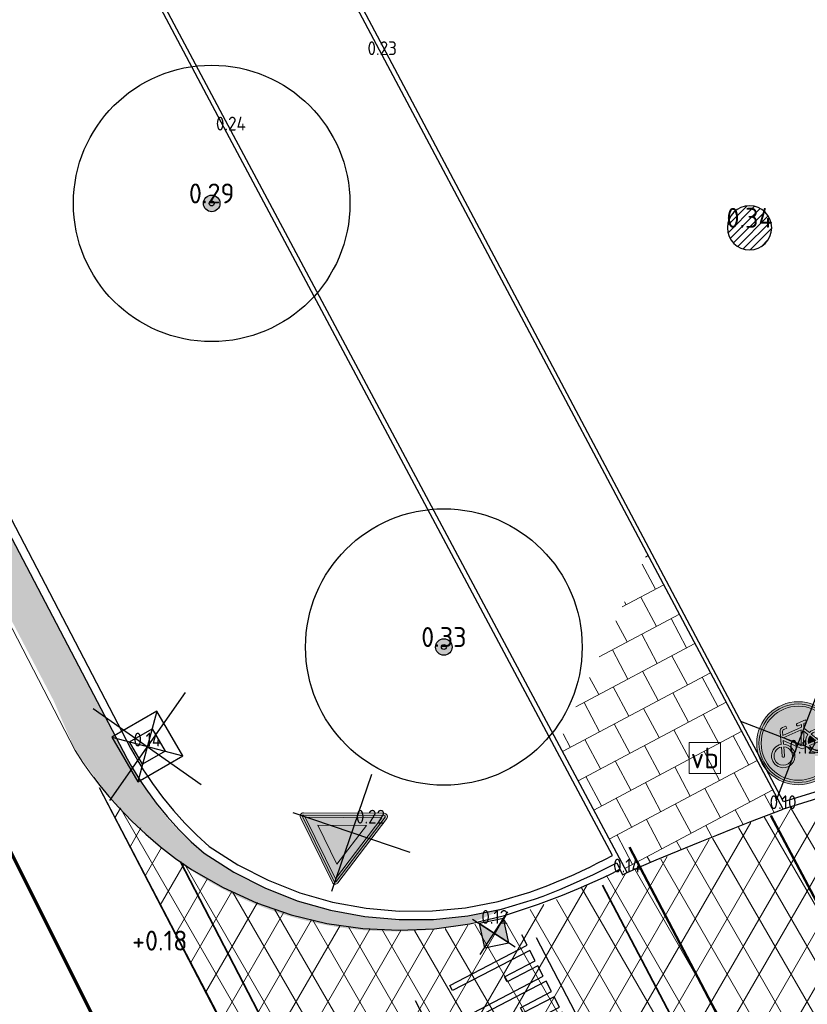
# Model space of a CAD drawing. Header units: metres. Extents: x 108651 to 109770, y 520801 to 521818.
# Tile 31 of 66: x 109106 to 109120, y 521190 to 521208. Entities that reach past the tile are written whole.
import ezdxf
from ezdxf.enums import TextEntityAlignment as Align

# ---------------------------------------------------------------- set-up
doc = ezdxf.new("R2010")
doc.units = ezdxf.units.M
for name, color, linetype, lineweight in [('B-GV-GR-BOOM-S', 253, 'Continuous', 25), ('B-WE-IE-MEUBILAIR_WEGMEUBILAIR-S', 253, 'Continuous', 25), ('B-WE-VH-VERHARDING_ASFALT-GV', 253, 'Continuous', 18), ('B-WE-VH-VERHARDING_BETONSTRAATSTEEN-A-200', 253, 'Continuous', 18), ('N-WE-KG-WERKGRENS_FASE 3A-G', 10, 'XX-WERKGRENS_CIRCEL', 70), ('N-WE-VW-MARKERING_DWARS_DRIEHOEK-G', 7, 'VW-HAAIETAND50_L', 35), ('N-WE-VW-MARKERING_DWARS_OVERSTEEK_BLOKSTREEP50-G', 7, 'VW-BLOK50', 50), ('V-WE-GR-DOORWORTELBARE RUIMTE-S', 80, 'Continuous', 25), ('V-WE-IE-MEUBILAIR_WEGMEUBILAIR_PAAL_KUNSTSTOF-S-200', 7, 'Continuous', 25), ('V-WE-RI-HWA_KOLK_STRAATKOLK-S-200', 150, 'Continuous', 25), ('V-WE-VH-DREMPEL-S', 30, 'Continuous', 25), ('V-WE-VH-KANTOPSLUITING_OPSLUITBAND_100X200-G', 150, 'VH-OPSLUITBAND_100X200_A-V', 25), ('V-WE-VH-KANTOPSLUITING_OPSLUITBAND_150X250-G', 150, 'VH-OPSLUITBAND_150X250_A-V', 25), ('V-WE-VH-KANTOPSLUITING_TROTTOIRBAND_130 150_250-G', 210, 'VH-TROTTOIRBAND_130-150x250_A-V', 25), ('V-WE-VH-KANTVERHARDING-G', 4, 'Continuous', 25), ('V-WE-VH-VERHARDING_ASFALT-A-200', 212, 'Continuous', 18), ('V-WE-VH-VERHARDING_ASFALT-G', 210, 'Continuous', 25), ('V-WE-VH-VERHARDING_ASFALT_ZAAGSNEDE-G', 240, 'VH-ZAAGSNEDE_Z', 25), ('V-WE-VW-VERKEERSTEKEN_BORD_B-S-200', 7, 'Continuous', 25), ('V-WE-VW-VERKEERSTEKEN_BORD_G-S-200', 7, 'Continuous', 25), ('X-XX-AL-T18', 253, 'Continuous', 18)]:
    doc.layers.add(name, color=color, linetype=linetype, lineweight=lineweight)
for name, color, linetype in [('B-WE-IE-MEUBILAIR_WEGMEUBILAIR_PAAL-KUNSTSTOF-S-HGT', 253, 'Continuous'), ('B-WE-IE-MEUBILAIR_WEGMEUBILAIR_VERKEERSBORD-S-HGT', 253, 'Continuous'), ('B-WE-RI-HWA_STRAATKOLK-S-HGT', 253, 'Continuous'), ('B-WE-VH-VERHARDING_TEGEL-G-HGT', 253, 'Continuous')]:
    doc.layers.add(name, color=color, linetype=linetype)
doc.layers.add('N-WE-OG-HULPLIJN-G', color=50, linetype='Continuous', lineweight=35, plot=False)
doc.layers.add('V-WE-VH-VERHARDING_OPEN_TEGEL-A-200', color=1, linetype='Continuous', lineweight=18, true_color=0xff0000)
doc.styles.add('ISOCP', font='isocp.shx', dxfattribs={"width": 0.8})
doc.styles.add('NLCS-ISO', font='NLCS-ISO.ttf')
doc.styles.add('NLCS-ISO-M200-T18', font='NLCS-ISO.ttf', dxfattribs={"height": 0.36})
doc.styles.get("Standard").update_dxf_attribs({"font": 'isocpeur.ttf'})
doc.linetypes.add('VH-OPSLUITBAND_100X200_A-V', pattern='A,2,[24,NLCS.SHX,S=1,R=0,X=0,Y=0],2,-1,2,-1', length=8)
doc.linetypes.add('VH-OPSLUITBAND_150X250_A-V', pattern='A,4,[24,NLCS.SHX,S=1,R=0,X=0,Y=0],4,-1,2,-1', length=12)
doc.linetypes.add('VH-TROTTOIRBAND_130-150x250_A-V', pattern='A,2.5,[24,NLCS.SHX,S=1,R=0,X=0,Y=0],2.5,-2,2,-2,2,-2', length=15)
doc.linetypes.add('VH-ZAAGSNEDE_Z', pattern='A,2,["z",Standard,S=1,R=0,X=0,Y=-1.25],0.5', length=2.5)
doc.linetypes.add('VW-BLOK50', pattern='A,0,-0.5,[148,NLCS.SHX,S=1,R=0,X=-0.5,Y=0],-0.5', length=1)
doc.linetypes.add('VW-HAAIETAND50_L', pattern='A,0,-0.5,[150,NLCS.SHX,S=1,R=0,X=-0.625,Y=-0.25],-0.5', length=1)
doc.linetypes.add('XX-WERKGRENS_CIRCEL', pattern='A,10,-2.5,[69,NLCS.SHX,S=1,R=0,X=0,Y=0],-2.5', length=15)

# ---------------------------------------------------------------- blocks, each defined once
blk = doc.blocks.new('SIE-WEG_VERKEERSBORD-SO')
at = {"color": 0, "linetype": 'ByBlock', "lineweight": 18}
blk.add_lwpolyline([(-1.125, -1.125), (1.125, -1.125), (1.125, 1.125), (-1.125, 1.125)], close=True, dxfattribs=at)
at = {"color": 0, "linetype": 'ByBlock', "lineweight": 18, "style": 'NLCS-ISO'}
blk.add_text('vb', height=1.5, dxfattribs=at).set_placement((0, 0), align=Align.MIDDLE_CENTER)
blk = doc.blocks.new('SGR-BOOM_01')
h = blk.add_hatch(color=256)
edge = h.paths.add_edge_path()
edge.add_arc((7.366995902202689e-12, -5.115907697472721e-12), 0.15, 0, 360)
for centre, radius in [((0, 0), 2.5), ((7.366995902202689e-12, -5.115907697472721e-12), 0.15), ((7.366995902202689e-12, -5.115907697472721e-12), 0.04499999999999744)]:
    blk.add_circle(centre, radius)
blk = doc.blocks.new('V-SVW-VERKEERSTEKEN_BORD_G11-SO')
at = {"true_color": 0xffffff}
h = blk.add_hatch(color=7, dxfattribs=at)
h.dxf.hatch_style = 1
h.paths.add_polyline_path([(3.356918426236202, 1.154815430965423), (3.546040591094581, 1.219875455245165, 0.5778775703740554), (-2.833352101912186, 2.456545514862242), (-2.682239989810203, 2.325529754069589, -0.5778775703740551)])
h = blk.add_hatch(color=7, dxfattribs=at)
h.dxf.hatch_style = 1
h.paths.add_polyline_path([(3.35, 0, 1), (-3.35, 0, 1)])
h.paths.add_polyline_path([(0.1171692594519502, -0.6154226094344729), (-1.138563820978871, 0.7746088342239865), (-1.249145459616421, 0.4508016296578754, -0.4274709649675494), (-0.7752836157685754, -1.010778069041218, -0.4733002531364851), (-2.380733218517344, -1.323320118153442, -0.7942654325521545), (-1.454465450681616, 0.5297931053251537), (-1.07538349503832, 1.611764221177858, -0.3343475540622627), (-0.7199062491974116, 1.879967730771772), (-0.4040523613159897, 1.880296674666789), (-0.4040523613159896, 1.659197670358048), (-0.68049038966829, 1.659197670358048, 0.3458606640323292), (-0.8541774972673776, 1.553720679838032), (-0.9806130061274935, 1.216871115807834), (0.8516807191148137, 1.216871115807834), (0.9543889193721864, 1.438034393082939), (0.6384872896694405, 1.438034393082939, -1), (0.6384872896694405, 1.659197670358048), (1.451925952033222, 1.659197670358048), (1.451925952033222, 1.438034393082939), (1.191299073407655, 1.438034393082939), (1.017569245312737, 1.051046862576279), (1.309754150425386, 0.4824239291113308, -0.3180092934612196), (2.498367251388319, 0.1682784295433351, -0.476174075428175), (2.185969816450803, -1.43707551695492, -0.5293484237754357), (0.6226761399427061, -0.6154226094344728)], flags=16)
h.paths.add_polyline_path([(0.1487915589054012, -0.323173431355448), (-1.043793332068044, 1.003677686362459), (0.7490367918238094, 1.003677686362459)], flags=0)
h.paths.add_polyline_path([(0.3541436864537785, -0.3942593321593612), (0.8991141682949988, 0.7983255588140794), (1.112307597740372, 0.3876213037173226, 0.2341669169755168), (0.6226761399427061, -0.3942593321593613)], flags=0)
h.paths.add_polyline_path([(-1.174550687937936, -1.151357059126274, -0.6326380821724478), (-2.544374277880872, -0.5048088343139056, -0.4799026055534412), (-1.533456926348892, 0.3086298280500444), (-1.809894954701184, -0.473250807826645, 1.053204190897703), (-1.596637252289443, -0.5364311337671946), (-1.328104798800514, 0.2375439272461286, -0.5422541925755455)], flags=0)
h.paths.add_polyline_path([(0.8516807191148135, -0.6154226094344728), (1.696741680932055, -0.6154226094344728, 0.566150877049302), (1.791544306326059, -0.4574396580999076), (1.412462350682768, 0.2849773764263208, -0.5642606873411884), (2.50826544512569, -0.6325150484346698, -0.3964878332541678), (1.602684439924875, -1.338434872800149, -0.3501344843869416)], flags=0)
h.paths.add_polyline_path([(0.8516807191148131, -0.3942593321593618, -0.2160576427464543), (1.215015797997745, 0.1822691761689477), (1.515106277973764, -0.3942593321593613)], flags=0)
h = blk.add_hatch(color=7, dxfattribs=at)
h.dxf.hatch_style = 1
h.paths.add_polyline_path([(-2.682239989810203, 2.325529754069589), (-2.531127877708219, 2.194513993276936, -0.5778775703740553), (3.167796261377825, 1.089755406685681), (3.356918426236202, 1.154815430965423, 0.5778775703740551)])
h = blk.add_hatch(color=7, dxfattribs=at)
h.dxf.hatch_style = 1
h.paths.add_polyline_path([(-2.682239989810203, 2.325529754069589), (-2.833352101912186, 2.456545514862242, 0.1804943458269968), (-3.75, 0, 0.4142135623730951), (0, -3.75), (0, -3.55, -0.4142135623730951), (-3.55, 0, -0.1804943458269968)])
h = blk.add_hatch(color=7, dxfattribs=at)
h.dxf.hatch_style = 1
h.paths.add_polyline_path([(-3.35, 0, -0.1804943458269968), (-2.531127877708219, 2.194513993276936), (-2.682239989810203, 2.325529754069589, 0.1804943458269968), (-3.55, 0, 0.4142135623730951), (0, -3.55), (0, -3.35, -0.4142135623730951)])
h = blk.add_hatch(color=7, dxfattribs=at)
h.dxf.hatch_style = 1
h.paths.add_polyline_path([(1.017569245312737, 1.051046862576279), (1.191299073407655, 1.438034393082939), (1.451925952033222, 1.438034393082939), (1.451925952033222, 1.659197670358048), (0.6384872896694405, 1.659197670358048, 1), (0.6384872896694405, 1.438034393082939), (0.9543889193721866, 1.438034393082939), (0.8516807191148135, 1.216871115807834), (-0.9806130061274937, 1.216871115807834), (-0.8541774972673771, 1.553720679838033, -0.3458606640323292), (-0.680490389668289, 1.659197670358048), (-0.4040523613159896, 1.659197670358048), (-0.4040523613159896, 1.880296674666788), (-0.7199062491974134, 1.879967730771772, 0.3343475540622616), (-1.075383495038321, 1.611764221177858), (-1.454465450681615, 0.5297931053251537, 0.7942654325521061), (-2.380733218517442, -1.323320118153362, 0.4733002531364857), (-0.7752836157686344, -1.010778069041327, 0.427470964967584), (-1.249145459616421, 0.4508016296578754), (-1.138563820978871, 0.7746088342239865), (0.1171692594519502, -0.6154226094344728), (0.6226761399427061, -0.6154226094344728, 0.5293484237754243), (2.18596981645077, -1.437075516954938, 0.4761740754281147), (2.498367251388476, 0.1682784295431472, 0.3180092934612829), (1.309754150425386, 0.4824239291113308)])
h.paths.add_polyline_path([(-1.043793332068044, 1.003677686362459), (0.7490367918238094, 1.003677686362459), (0.1487915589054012, -0.323173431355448)], flags=16)
h.paths.add_polyline_path([(-1.328104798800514, 0.2375439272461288, -0.5422541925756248), (-1.174550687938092, -1.151357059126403, -0.6326380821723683), (-2.544374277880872, -0.5048088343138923, -0.479902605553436), (-1.533456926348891, 0.3086298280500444), (-1.809894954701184, -0.473250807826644, 1.053204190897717), (-1.596637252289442, -0.5364311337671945)], flags=16)
h.paths.add_polyline_path([(0.8991141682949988, 0.7983255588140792), (1.112307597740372, 0.3876213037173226, 0.2341669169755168), (0.6226761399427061, -0.3942593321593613), (0.3541436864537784, -0.3942593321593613)], flags=16)
h.paths.add_polyline_path([(1.215015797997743, 0.1822691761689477), (1.515106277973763, -0.3942593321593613), (0.8516807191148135, -0.3942593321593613, -0.2160576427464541)], flags=16)
h.paths.add_polyline_path([(0.8516807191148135, -0.6154226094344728), (1.696741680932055, -0.6154226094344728, 0.566150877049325), (1.791544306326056, -0.4574396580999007), (1.412462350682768, 0.2849773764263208, -0.5642606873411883), (2.50826544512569, -0.6325150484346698, -0.3964878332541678), (1.602684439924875, -1.338434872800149, -0.3501344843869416)], flags=16)
h = blk.add_hatch(color=7, dxfattribs=at)
h.dxf.hatch_style = 1
h.paths.add_polyline_path([(0.7490367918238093, 1.003677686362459), (-1.043793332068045, 1.003677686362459), (0.1487915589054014, -0.323173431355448)])
h = blk.add_hatch(color=7, dxfattribs=at)
h.dxf.hatch_style = 1
h.paths.add_polyline_path([(3.75, 0, 0.08302223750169), (3.546040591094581, 1.219875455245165), (3.356918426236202, 1.154815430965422, -0.08302223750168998), (3.55, 0, -0.4142135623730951), (0, -3.55), (0, -3.75, 0.4142135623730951)])
h = blk.add_hatch(color=7, dxfattribs=at)
h.dxf.hatch_style = 1
h.paths.add_polyline_path([(3.356918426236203, 1.154815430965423), (3.167796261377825, 1.08975540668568, -0.08302223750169), (3.35, 0, -0.4142135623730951), (0, -3.35), (0, -3.55, 0.4142135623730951), (3.55, 0, 0.08302223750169)])
h = blk.add_hatch(color=7, dxfattribs=at)
h.dxf.hatch_style = 1
h.paths.add_polyline_path([(-1.328104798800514, 0.2375439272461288), (-1.596637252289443, -0.5364311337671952, -1.053204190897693), (-1.809894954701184, -0.4732508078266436), (-1.533456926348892, 0.3086298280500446, 0.4799026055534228), (-2.544374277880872, -0.5048088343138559, 0.6326380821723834), (-1.174550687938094, -1.151357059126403, 0.5422541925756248)])
h = blk.add_hatch(color=7, dxfattribs=at)
h.dxf.hatch_style = 1
h.paths.add_polyline_path([(1.112307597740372, 0.3876213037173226), (0.8991141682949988, 0.798325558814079), (0.3541436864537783, -0.3942593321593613), (0.6226761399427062, -0.3942593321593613, -0.2341669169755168)])
h = blk.add_hatch(color=7, dxfattribs=at)
h.dxf.hatch_style = 1
h.paths.add_polyline_path([(2.50826544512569, -0.6325150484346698, 0.5642606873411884), (1.412462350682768, 0.284977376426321), (1.791544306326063, -0.4574396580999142, -0.5661508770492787), (1.696741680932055, -0.6154226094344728), (0.8516807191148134, -0.6154226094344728, 0.3501344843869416), (1.602684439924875, -1.338434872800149, 0.3964878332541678)])
h = blk.add_hatch(color=7, dxfattribs=at)
h.dxf.hatch_style = 1
h.paths.add_polyline_path([(1.215015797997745, 0.1822691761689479, 0.2160576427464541), (0.8516807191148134, -0.3942593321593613), (1.515106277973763, -0.3942593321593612)])
at = {"color": 250, "true_color": 0x191919}
for points in [[(-3.95, -3.95), (3.95, 3.95)], [(-3.95, 3.95), (3.95, -3.95)]]:
    blk.add_lwpolyline(points, dxfattribs=at)
at = {"color": 250, "lineweight": 0, "true_color": 0x191919}
for points in [[(1.017569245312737, 1.051046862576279), (1.191299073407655, 1.438034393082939), (1.451925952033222, 1.438034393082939), (1.451925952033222, 1.659197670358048), (0.6384872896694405, 1.659197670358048, 0.9999999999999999), (0.6384872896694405, 1.438034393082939), (0.9543889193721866, 1.438034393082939), (0.8516807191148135, 1.216871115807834), (-0.9806130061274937, 1.216871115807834), (-0.8541774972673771, 1.553720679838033, -0.3458606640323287), (-0.680490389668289, 1.659197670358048), (-0.4040523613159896, 1.659197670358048), (-0.4040523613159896, 1.880296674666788), (-0.7199062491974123, 1.879967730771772, 0.3343475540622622), (-1.07538349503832, 1.611764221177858), (-1.454465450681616, 0.5297931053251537, 0.7942654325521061), (-2.380733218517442, -1.323320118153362, 0.4733002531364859), (-0.7752836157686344, -1.010778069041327, 0.4274709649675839), (-1.249145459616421, 0.4508016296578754), (-1.138563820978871, 0.7746088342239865), (0.1171692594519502, -0.6154226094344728), (0.6226761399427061, -0.6154226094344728, 0.5293484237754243), (2.18596981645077, -1.437075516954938, 0.4761740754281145), (2.498367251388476, 0.1682784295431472, 0.3180092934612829), (1.309754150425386, 0.4824239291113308)], [(-1.328104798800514, 0.2375439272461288, -0.5422541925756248), (-1.174550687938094, -1.151357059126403, -0.6326380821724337), (-2.544374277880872, -0.5048088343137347, -0.479902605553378), (-1.533456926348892, 0.3086298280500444), (-1.809894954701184, -0.473250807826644, 1.053204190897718), (-1.596637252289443, -0.5364311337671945)], [(0.8991141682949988, 0.7983255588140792), (0.3541436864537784, -0.3942593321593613), (0.6226761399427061, -0.3942593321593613, -0.2341669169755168), (1.112307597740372, 0.3876213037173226)], [(1.412462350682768, 0.2849773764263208, -0.5642606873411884), (2.50826544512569, -0.6325150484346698, -0.3964878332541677), (1.602684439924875, -1.338434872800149, -0.3501344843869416), (0.8516807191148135, -0.6154226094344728), (1.696741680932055, -0.6154226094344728, 0.5661508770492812), (1.791544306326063, -0.457439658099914)], [(1.515106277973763, -0.3942593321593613), (1.215015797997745, 0.1822691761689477, 0.2160576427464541), (0.8516807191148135, -0.3942593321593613)]]:
    blk.add_lwpolyline(points, format="xyb", close=True, dxfattribs=at)
blk.add_lwpolyline([(0.7490367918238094, 1.003677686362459), (-1.043793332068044, 1.003677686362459), (0.1487915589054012, -0.323173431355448)], close=True, dxfattribs=at)
for radius in [3.75, 3.55, 3.35]:
    blk.add_circle((0, 0), radius, dxfattribs=at)
blk = doc.blocks.new('V-SVW-VERKEERSTEKEN_BORD_B06-SO')
at = {"true_color": 0xffffff}
h = blk.add_hatch(color=7, dxfattribs=at)
h.dxf.hatch_style = 1
h.paths.add_polyline_path([(-3.532917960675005, 3.130425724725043), (-0.2683281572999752, -3.398753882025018, 0.2840790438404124), (-1.034694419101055e-16, -3.564589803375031), (-7.897650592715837e-17, -3.36458980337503, -0.2840790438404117), (-0.08944271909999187, -3.309311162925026), (-3.354032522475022, 3.219868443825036, -0.55753651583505), (-3.26458980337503, 3.364589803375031), (7.451103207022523e-16, 3.36458980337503), (7.140921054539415e-16, 3.56458980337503), (-3.26458980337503, 3.564589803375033, 0.5575365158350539)])
h = blk.add_hatch(color=7, dxfattribs=at)
h.dxf.hatch_style = 1
h.paths.add_polyline_path([(7.451103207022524e-16, 3.364589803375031), (3.264589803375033, 3.36458980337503, -0.5575365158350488), (3.354032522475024, 3.219868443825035), (0.08944271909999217, -3.309311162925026, -0.2840790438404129), (-7.897650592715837e-17, -3.36458980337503), (-1.034694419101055e-16, -3.564589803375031, 0.2840790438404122), (0.2683281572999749, -3.398753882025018), (3.532917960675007, 3.130425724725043, 0.5575365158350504), (3.264589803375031, 3.56458980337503), (7.696032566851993e-16, 3.56458980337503)])
h = blk.add_hatch(color=7, dxfattribs=at)
h.dxf.hatch_style = 1
h.paths.add_polyline_path([(-0.08944271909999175, -3.309311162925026, 0.2840790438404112), (-1.89998808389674e-16, -3.36458980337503), (-3.724130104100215e-16, -3.04098300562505), (-3.10278640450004, 3.164589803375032), (3.875504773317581e-16, 3.164589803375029), (4.120434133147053e-16, 3.36458980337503), (-3.26458980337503, 3.364589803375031, 0.5575365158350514), (-3.354032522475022, 3.219868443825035)])
h = blk.add_hatch(color=7, dxfattribs=at)
h.dxf.hatch_style = 1
h.paths.add_polyline_path([(-3.93461030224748e-17, -3.040983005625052), (1.523414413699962e-16, -1.475735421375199), (-1.970162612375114, 2.46458980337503), (6.348921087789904e-16, 2.46458980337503), (7.206173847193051e-16, 3.164589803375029), (-3.102786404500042, 3.164589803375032)], flags=17)
h = blk.add_hatch(color=7, dxfattribs=at)
h.dxf.hatch_style = 1
h.paths.add_polyline_path([(-1.503684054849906e-16, -3.040983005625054), (-1.89998808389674e-16, -3.36458980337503, 0.2840790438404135), (0.08944271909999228, -3.309311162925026), (3.354032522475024, 3.219868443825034, 0.5575365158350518), (3.264589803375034, 3.36458980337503), (6.340880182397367e-16, 3.364589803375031), (6.095950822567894e-16, 3.164589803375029), (3.102786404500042, 3.164589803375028)])
h = blk.add_hatch(color=7, dxfattribs=at)
h.dxf.hatch_style = 1
h.paths.add_polyline_path([(1.616504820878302e-17, -3.040983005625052), (3.102786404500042, 3.164589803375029), (7.761285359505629e-16, 3.164589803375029), (7.459144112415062e-16, 2.46458980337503), (1.970162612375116, 2.464589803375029), (1.523414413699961e-16, -1.4757354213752)], flags=17)
h = blk.add_hatch(color=7, dxfattribs=at)
h.dxf.hatch_style = 1
h.paths.add_polyline_path([(2.220446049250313e-16, -1.475735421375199), (1.970162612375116, 2.46458980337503), (-1.970162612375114, 2.464589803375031)])
at = {"color": 250, "true_color": 0x191919}
for points in [[(-3.95, -3.95), (3.95, 3.95)], [(-3.95, 3.95), (3.95, -3.95)]]:
    blk.add_lwpolyline(points, dxfattribs=at)
at = {"color": 250, "lineweight": 0, "true_color": 0x191919}
for points in [[(-3.532917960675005, 3.130425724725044), (-0.2683281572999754, -3.398753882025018, 0.6180339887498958), (0.2683281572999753, -3.398753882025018), (3.532917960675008, 3.130425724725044, 0.5575365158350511), (3.26458980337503, 3.56458980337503), (-3.26458980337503, 3.564589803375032, 0.5575365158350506)], [(-3.354032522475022, 3.219868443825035), (-0.08944271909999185, -3.309311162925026, 0.6180339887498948), (0.08944271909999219, -3.309311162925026), (3.354032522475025, 3.219868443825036, 0.5575365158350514), (3.264589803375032, 3.36458980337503), (-3.26458980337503, 3.364589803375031, 0.5575365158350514)]]:
    blk.add_lwpolyline(points, format="xyb", close=True, dxfattribs=at)
for points in [[(-3.102786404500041, 3.164589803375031), (1.96576289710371e-16, -3.040983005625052), (3.102786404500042, 3.164589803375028)], [(-1.970162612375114, 2.46458980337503), (3.882638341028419e-16, -1.475735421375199), (1.970162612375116, 2.464589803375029)]]:
    blk.add_lwpolyline(points, close=True, dxfattribs=at)
blk = doc.blocks.new('V-SRI-KOLK_STRAAT_01-SO')
h = blk.add_hatch(color=256)
h.dxf.hatch_style = 1
h.paths.add_polyline_path([(0, 1.125), (-1.125, 2.25), (-1.125, 1.110223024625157e-16)])
h.paths.add_polyline_path([(1.125, 2.25), (0, 1.125), (1.125, 1.110223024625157e-16)])
for p, q in [((-1.625, -0.5), (1.625, 2.75)), ((1.624999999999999, -0.500000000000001), (-1.624999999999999, 2.750000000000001)), ((-1.125, 1.530808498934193e-17), (1.125, 2.25)), ((1.125, 0), (-1.125, 2.25))]:
    blk.add_line(p, q)
blk.add_lwpolyline([(-1.125, 0), (1.125, 0), (1.125, 2.25), (-1.125, 2.25)], close=True)
blk = doc.blocks.new('*U63')
for p, q in [((0.5249999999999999, -1.154137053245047e-16), (0.5250000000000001, 1.575)), ((0.5250000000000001, 1.575), (0.6299999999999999, 1.575)), ((0.6299999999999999, 1.575), (0.6299999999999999, -3.857637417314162e-17)), ((1.155, -1.539900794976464e-16), (1.155, 1.575)), ((1.155, 1.575), (1.26, 1.575)), ((1.26, 1.575), (1.26, -7.715274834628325e-17)), ((1.785, -1.92566453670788e-16), (1.785, 1.575)), ((1.785, 1.575), (1.89, 1.575)), ((1.89, 1.575), (1.89, -1.157291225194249e-16)), ((2.415, -2.311428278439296e-16), (2.415, 1.575)), ((2.415, 1.575), (2.52, 1.575)), ((2.52, 1.575), (2.52, -1.543054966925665e-16)), ((3.044999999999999, -2.697192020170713e-16), (3.045, 1.575)), ((3.045, 1.575), (3.149999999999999, 1.575)), ((3.149999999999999, 1.575), (3.149999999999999, -1.928818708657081e-16)), ((3.674999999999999, -3.082955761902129e-16), (3.675, 1.575)), ((3.675, 1.575), (3.779999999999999, 1.575)), ((3.779999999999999, 1.575), (3.779999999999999, -2.314582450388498e-16)), ((4.305, -3.468719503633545e-16), (4.305, 1.575)), ((4.305, 1.575), (4.41, 1.575)), ((4.41, 1.575), (4.41, -2.700346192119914e-16)), ((4.934999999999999, -3.854483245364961e-16), (4.935, 1.575)), ((4.935, 1.575), (5.039999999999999, 1.575)), ((5.039999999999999, 1.575), (5.039999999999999, -3.08610993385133e-16)), ((5.565, -4.240246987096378e-16), (5.565, 1.575)), ((5.565, 1.575), (5.669999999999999, 1.575)), ((5.669999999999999, 1.575), (5.669999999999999, -3.471873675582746e-16)), ((6.194999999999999, -4.626010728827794e-16), (6.194999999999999, 1.575)), ((6.194999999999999, 1.575), (6.299999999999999, 1.575)), ((6.299999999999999, 1.575), (6.299999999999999, -3.857637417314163e-16)), ((6.824999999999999, -5.011774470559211e-16), (6.824999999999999, 1.575)), ((6.824999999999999, 1.575), (6.929999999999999, 1.575)), ((6.929999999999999, 1.575), (6.929999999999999, -4.243401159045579e-16)), ((7.454999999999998, -5.397538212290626e-16), (7.454999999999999, 1.575)), ((7.454999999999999, 1.575), (7.559999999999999, 1.575)), ((7.559999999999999, 1.575), (7.559999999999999, -4.629164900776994e-16)), ((0.21, -1.285879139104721e-17), (0.21, 0.63)), ((0.21, 0.63), (0.3149999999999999, 0.63)), ((0.3149999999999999, 0.63), (0.3149999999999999, -4.704376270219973e-17)), ((0.84, -1.655144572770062e-16), (0.84, 0.6299999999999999)), ((0.84, 0.6299999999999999), (0.945, 0.6299999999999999)), ((0.945, 0.6299999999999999), (0.945, -1.996994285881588e-16)), ((1.47, -3.181701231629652e-16), (1.47, 0.6299999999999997)), ((1.47, 0.6299999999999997), (1.575, 0.6299999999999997)), ((1.575, 0.6299999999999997), (1.575, -3.523550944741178e-16)), ((2.1, -4.708257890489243e-16), (2.1, 0.6299999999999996)), ((2.1, 0.6299999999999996), (2.205, 0.6299999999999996)), ((2.205, 0.6299999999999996), (2.205, -5.050107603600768e-16)), ((2.73, -6.234814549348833e-16), (2.73, 0.6299999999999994)), ((2.73, 0.6299999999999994), (2.835, 0.6299999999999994)), ((2.835, 0.6299999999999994), (2.835, -6.576664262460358e-16)), ((3.36, -7.761371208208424e-16), (3.36, 0.6299999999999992)), ((3.36, 0.6299999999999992), (3.465, 0.6299999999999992)), ((3.465, 0.6299999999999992), (3.465, -8.103220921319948e-16)), ((3.99, -9.287927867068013e-16), (3.99, 0.6299999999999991)), ((3.99, 0.6299999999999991), (4.095000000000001, 0.6299999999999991)), ((4.095000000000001, 0.6299999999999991), (4.095000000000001, -9.62977758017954e-16)), ((4.62, -1.08144845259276e-15), (4.62, 0.6299999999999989)), ((4.62, 0.6299999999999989), (4.725, 0.6299999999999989)), ((4.725, 0.6299999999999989), (4.725, -1.115633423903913e-15)), ((5.25, -1.234104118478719e-15), (5.25, 0.6299999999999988)), ((5.25, 0.6299999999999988), (5.355, 0.6299999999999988)), ((5.355, 0.6299999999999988), (5.355, -1.268289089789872e-15)), ((5.88, -1.386759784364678e-15), (5.88, 0.6299999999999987)), ((5.88, 0.6299999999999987), (5.984999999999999, 0.6299999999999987)), ((5.984999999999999, 0.6299999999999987), (5.984999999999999, -1.420944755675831e-15)), ((6.51, -1.539415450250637e-15), (6.51, 0.6299999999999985)), ((6.51, 0.6299999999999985), (6.615, 0.6299999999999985)), ((6.615, 0.6299999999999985), (6.615, -1.57360042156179e-15)), ((7.14, -1.692071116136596e-15), (7.14, 0.6299999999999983)), ((7.14, 0.6299999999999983), (7.244999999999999, 0.6299999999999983)), ((7.244999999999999, 0.6299999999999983), (7.244999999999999, -1.726256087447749e-15)), ((1.699538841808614e-33, 2.775557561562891e-17), (0.21, -1.285879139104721e-17)), ((0.3149999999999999, -4.704376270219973e-17), (0.5249999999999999, -1.154137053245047e-16)), ((0.6299999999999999, -3.857637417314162e-17), (0.8399999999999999, -1.069463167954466e-16)), ((0.945, -1.996994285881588e-16), (1.155, -2.680693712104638e-16)), ((1.26, -7.715274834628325e-17), (1.47, -1.455226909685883e-16)), ((1.575, -3.523550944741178e-16), (1.785, -4.207250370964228e-16)), ((1.89, -1.157291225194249e-16), (2.1, -1.840990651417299e-16)), ((2.205, -5.050107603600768e-16), (2.415, -5.733807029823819e-16)), ((2.52, -1.543054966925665e-16), (2.73, -2.226754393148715e-16)), ((2.835, -6.576664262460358e-16), (3.045, -7.260363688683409e-16)), ((3.149999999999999, -1.928818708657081e-16), (3.359999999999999, -2.612518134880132e-16)), ((3.465, -8.103220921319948e-16), (3.675, -8.786920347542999e-16)), ((3.779999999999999, -2.314582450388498e-16), (3.989999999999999, -2.998281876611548e-16)), ((4.095000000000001, -9.62977758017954e-16), (4.305, -1.031347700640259e-15)), ((4.41, -2.700346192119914e-16), (4.619999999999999, -3.384045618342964e-16)), ((4.725, -1.115633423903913e-15), (4.935, -1.184003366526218e-15)), ((5.039999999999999, -3.08610993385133e-16), (5.249999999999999, -3.76980936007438e-16)), ((5.355, -1.268289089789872e-15), (5.565, -1.336659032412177e-15)), ((5.669999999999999, -3.471873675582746e-16), (5.879999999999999, -4.155573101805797e-16)), ((5.984999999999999, -1.420944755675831e-15), (6.195, -1.489314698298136e-15)), ((6.299999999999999, -3.857637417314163e-16), (6.509999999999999, -4.541336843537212e-16)), ((6.615, -1.57360042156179e-15), (6.824999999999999, -1.641970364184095e-15)), ((6.929999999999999, -4.243401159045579e-16), (7.139999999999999, -4.927100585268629e-16)), ((7.244999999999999, -1.726256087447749e-15), (7.455, -1.794626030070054e-15)), ((7.559999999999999, -4.629164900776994e-16), (7.769999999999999, -5.312864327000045e-16))]:
    blk.add_line(p, q)
for points in [[(0, 2.2575), (7.602140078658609, 2.257499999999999)], [(-1.285879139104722e-17, -0.2100000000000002), (7.602140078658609, -0.2100000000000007)]]:
    blk.add_lwpolyline(points)
blk = doc.blocks.new('V-SIE-WEG_PAAL_KUNSTSTOF-SO')
for p, q in [((-0.999125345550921, 2.167270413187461), (0.9991253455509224, -2.167270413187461)), ((2.167270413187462, 0.9991253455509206), (-2.167270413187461, -0.999125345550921)), ((-0.9375, 0.9375000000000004), (0.9375, -0.9375000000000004)), ((0.9375, 0.9375000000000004), (-0.9375, -0.9375000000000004))]:
    blk.add_line(p, q)
at = {"flags": 128}
for points in [[(-0.9375, -0.9375000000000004), (0.9375, -0.9375000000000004), (0.9375, 0.9375000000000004), (-0.9375, 0.9375000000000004)], [(-0.4687499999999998, 0.4687500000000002), (0.4710849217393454, 0.4687500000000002), (0.4710849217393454, -0.4710791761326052), (-0.4687499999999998, -0.4710791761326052)]]:
    blk.add_lwpolyline(points, close=True, dxfattribs=at)
blk = doc.blocks.new('SGR-DOORWORTELBARE RUIMTE')
for p, q in [((-1.988475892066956, 0.2143912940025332), (-0.214391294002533, 1.988475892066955)), ((-1.948161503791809, -0.4524010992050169), (0.4524010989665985, 1.948161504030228)), ((-1.752452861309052, -0.9637992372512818), (0.9637992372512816, 1.752452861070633)), ((-1.454399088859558, -1.372852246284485), (1.372852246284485, 1.454399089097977)), ((-1.066411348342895, -1.691971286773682), (1.691971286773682, 1.066411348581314)), ((-0.5810638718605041, -1.913730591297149), (1.913730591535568, 0.581063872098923)), ((0.04017709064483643, -1.999596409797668), (1.99959640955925, -0.04017709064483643)), ((1.036301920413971, -1.710578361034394), (1.710578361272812, -1.036301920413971))]:
    blk.add_line(p, q)
at = {"extrusion": (0, 0, -1)}
blk.add_arc((0, 0), 2, 0, 359.999994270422, dxfattribs=at)

msp = doc.modelspace()

# ---------------------------------------------------------------- hatches: boundary and pattern name
at = {"layer": 'B-WE-VH-VERHARDING_BETONSTRAATSTEEN-A-200'}
h = msp.add_hatch(dxfattribs=at)
h.set_pattern_fill('AVH-BSS_KEIFORMAAT_ELLEBOOG-SO', color=256, scale=0.2, angle=28, pattern_type=2)
h.set_pattern_definition([(28, (0, 0), (0.08682996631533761, 0.2840080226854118), [0.63, -0.21]), (298, (-0.1971780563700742, 0.3708379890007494), (0.0868299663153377, 0.2840080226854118), [0.63, -0.21])])
edge = h.paths.add_edge_path()
edge.add_line((109084.4044092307, 521238.3107498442), (109087.9876052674, 521231.3112812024))
edge.add_line((109087.9876052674, 521231.3112812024), (109090.3084491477, 521226.8253920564))
edge.add_line((109090.3084491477, 521226.8253920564), (109092.1186230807, 521223.3265614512))
edge.add_line((109092.1186230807, 521223.3265614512), (109093.652745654, 521220.3732760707))
edge.add_line((109093.652745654, 521220.3732760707), (109095.4583803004, 521216.9123673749))
edge.add_line((109095.4583803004, 521216.9123673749), (109098.2089453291, 521211.6402850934))
edge.add_line((109098.2089453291, 521211.6402850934), (109103.3983395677, 521201.7527431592))
edge.add_line((109103.3983395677, 521201.7527431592), (109106.4485973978, 521195.9409757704))
edge.add_line((109106.4485973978, 521195.9409757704), (109106.837, 521195.04))
edge.add_line((109106.837, 521195.04), (109107.4961788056, 521194.1534543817))
edge.add_line((109107.4961788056, 521194.1534543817), (109107.617, 521194.017))
edge.add_arc((109112.609799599, 521198.4377888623), 6.668689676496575, 221.5227337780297, 281.7778795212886)
edge.add_line((109113.971, 521191.9095), (109114.6668685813, 521192.2110446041))
edge.add_line((109114.6668685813, 521192.2110446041), (109113.9347, 521192.052))
edge.add_line((109113.9347, 521192.052), (109113.3155, 521191.9882))
edge.add_line((109113.3155, 521191.9882), (109112.6931, 521191.9835))
edge.add_line((109112.6931, 521191.9835), (109112.073, 521192.038))
edge.add_line((109112.073, 521192.038), (109111.4538, 521192.1528))
edge.add_line((109111.4538, 521192.1528), (109110.8485, 521192.3266))
edge.add_line((109110.8485, 521192.3266), (109110.2627, 521192.5577))
edge.add_line((109110.2627, 521192.5577), (109109.7018, 521192.8441))
edge.add_arc((109111.1936973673, 521195.7659059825), 3.280656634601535, 231.9351784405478, 242.95078212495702, ccw=False)
edge.add_arc((109112.1430017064, 521196.9781307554), 4.820353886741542, 210.2886989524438, 231.9351784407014, ccw=False)
edge.add_line((109107.98065, 521194.54695), (109107.7769, 521194.8907))
edge.add_line((109107.7769, 521194.8907), (109107.0459074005, 521196.2837535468))
edge.add_line((109107.0459074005, 521196.2837535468), (109101.5754201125, 521206.7850358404))
edge.add_line((109101.5754201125, 521206.7850358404), (109099.032, 521211.721))
edge.add_line((109099.032, 521211.721), (109097.6715946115, 521214.3139326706))
edge.add_line((109097.6715946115, 521214.3139326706), (109094.7312806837, 521219.9181710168))
edge.add_line((109094.7312806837, 521219.9181710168), (109092.9726222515, 521223.2734146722))
edge.add_line((109092.9726222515, 521223.2734146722), (109091.0573574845, 521226.926021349))
edge.add_line((109091.0573574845, 521226.926021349), (109089.525, 521229.823))
edge.add_line((109089.525, 521229.823), (109088.9509771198, 521230.7744844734))
edge.add_line((109088.9509771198, 521230.7744844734), (109084.4044092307, 521238.3107498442))
at = {"layer": 'V-WE-VH-VERHARDING_ASFALT-A-200'}
h = msp.add_hatch(dxfattribs=at)
h.set_pattern_fill('AVH-ASFALT-SO', color=256, scale=0.5, pattern_type=2)
h.set_pattern_definition([(59.99999999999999, (0, 0), (-0.4330127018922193, 0.2500000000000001), []), (120, (0, 0), (-0.4330127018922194, -0.2499999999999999), [])])
edge = h.paths.add_edge_path()
edge.add_line((109107.2707953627, 521194.3744120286), (109116.1503423, 521177.2684300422))
edge.add_line((109116.1503423, 521177.2684300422), (109115.921, 521178.065))
edge.add_line((109115.921, 521178.065), (109115.8895, 521178.6916))
edge.add_line((109115.8895, 521178.6916), (109115.8895, 521179.107))
edge.add_line((109115.8895, 521179.107), (109116.4172, 521180.7344))
edge.add_line((109116.4172, 521180.7344), (109116.7562, 521181.5122))
edge.add_line((109116.7562, 521181.5122), (109117.1598, 521182.2585))
edge.add_line((109117.1598, 521182.2585), (109117.625, 521182.968))
edge.add_line((109117.625, 521182.968), (109118.6434, 521184.1735))
edge.add_line((109118.6434, 521184.1735), (109119.8384, 521185.2043))
edge.add_line((109119.8384, 521185.2043), (109120.493, 521185.646))
edge.add_line((109120.493, 521185.646), (109120.446, 521185.743))
edge.add_line((109120.446, 521185.743), (109121.5664, 521186.3743))
edge.add_line((109121.5664, 521186.3743), (109122.1381, 521186.6145))
edge.add_line((109122.1381, 521186.6145), (109123.436, 521186.988))
edge.add_line((109123.436, 521186.988), (109123.503, 521186.874))
edge.add_line((109123.503, 521186.874), (109124.7674, 521187.0638))
edge.add_line((109124.7674, 521187.0638), (109125.8364144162, 521187.0638))
edge.add_line((109125.8364144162, 521187.0638), (109126.68, 521186.962))
edge.add_line((109126.68, 521186.962), (109127.2985273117, 521186.824092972))
edge.add_line((109127.2985273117, 521186.824092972), (109133.6098911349, 521190.1459396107))
edge.add_line((109133.6098911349, 521190.1459396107), (109132.856, 521190.972))
edge.add_arc((109123.8298086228, 521181.8580609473), 12.82715930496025, 45.27714973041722, 109.0599791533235)
edge.add_line((109119.641, 521193.9820000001), (109116.733, 521192.794))
edge.add_line((109116.733, 521192.794), (109116.685, 521192.894))
edge.add_line((109116.685, 521192.894), (109116.086, 521192.6108))
edge.add_arc((109112.7635820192, 521198.8806001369), 7.095692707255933, 231.8169921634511, 297.9194795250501, ccw=False)
edge.add_line((109108.3772, 521193.3031), (109107.2707953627, 521194.3744120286))
at = {"layer": 'V-WE-VH-VERHARDING_OPEN_TEGEL-A-200'}
h = msp.add_hatch(dxfattribs=at)
h.set_pattern_fill('AVH-TEGEL_300X300_HALFST-SO', color=256, scale=0.2, angle=118, pattern_type=2)
h.set_pattern_definition([(118, (0, 0), (-0.5465672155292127, 0.3889270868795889), [0.6000000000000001, -0.6000000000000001]), (208, (0, 0), (0.2816829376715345, -0.5297685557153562), [])])
h.paths.add_polyline_path([(109117.1755657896, 521198.6074657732), (109115.5747546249, 521195.1570025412), (109116.813, 521192.837), (109117.0771, 521192.9504), (109117.3416, 521193.0627), (109117.6066, 521193.1739), (109117.8721, 521193.284), (109118.138, 521193.393), (109118.4361, 521193.5136), (109118.7347, 521193.6328), (109119.0339, 521193.7506), (109119.3337, 521193.867), (109119.634, 521193.982)])
h.paths.add_polyline_path([(109117.93775, 521195.18825), (109118.50025, 521195.18825), (109118.50025, 521194.62575), (109117.93775, 521194.62575)], flags=0)
h.paths.add_polyline_path([(109117.86275, 521194.62575), (109118.57525, 521194.62575), (109118.57525, 521195.18825), (109117.86275, 521195.18825)], flags=24)
h.paths.add_polyline_path([(109119.340003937, 521193.9381023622), (109119.927996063, 521193.9381023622), (109119.927996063, 521194.2758976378), (109119.340003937, 521194.2758976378)], flags=9)
h.paths.add_polyline_path([(109116.5066023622, 521192.7931023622), (109117.1193976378, 521192.7931023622), (109117.1193976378, 521193.1308976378), (109116.5066023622, 521193.1308976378)], flags=9)

# ---------------------------------------------------------------- linework, layer by layer
at = {"layer": 'B-WE-VH-VERHARDING_ASFALT-GV', "flags": 128}
for points in [[(109098.208896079, 521211.6403794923), (109098.435, 521211.207), (109102.955, 521202.548), (109106.837, 521195.04)], [(109106.837, 521195.04), (109106.9778, 521194.8243), (109107.1264, 521194.6138), (109107.168213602, 521194.5589848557)]]:
    msp.add_lwpolyline(points, dxfattribs=at)
at = {"layer": 'N-WE-KG-WERKGRENS_FASE 3A-G', "flags": 128}
msp.add_lwpolyline([(109325.9852332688, 521089.8910932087), (109318.9760571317, 521087.0978909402), (109317.7590229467, 521090.309987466), (109323.357371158, 521094.5927836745), (109238.4538672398, 521245.3845682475), (109219.9931327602, 521235.5744317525), (109207.9749459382, 521226.8774087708), (109134.3515441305, 521188.2917444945), (109146.6808526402, 521162.0380111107), (109133.2028725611, 521154.3715778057), (109125.1393559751, 521169.6245271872), (109118.9696618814, 521166.6262537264), (109096.8843987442, 521210.7721939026), (109081.120412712, 521240.820995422), (109089.4095320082, 521256.9049150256), (109098.8363948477, 521261.0039478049), (109100.7729388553, 521257.6256264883, 0.4639930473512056), (109111.2854145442, 521254.2801179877), (109161.4842590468, 521279.6825050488), (109182.4904605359, 521274.1877775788), (109197.3839371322, 521282.2296759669), (109207.4112759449, 521265.0189018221), (109222.7429781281, 521273.1301225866), (109202.6840457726, 521306.8191775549), (109330.8540994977, 521375.9574288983), (109334.104, 521366.956), (109359.3516825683, 521304.007), (109395.9162471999, 521316.7672097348), (109395.0141397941, 521304.6535815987), (109407.2230513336, 521303.0447394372), (109419.64739346, 521302.2786755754), (109418.2075103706, 521287.5559015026), (109409.707725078, 521288.4081365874), (109419.0129940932, 521237.7529619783), (109418.5617118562, 521234.8638802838), (109426.4451687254, 521234.1849934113), (109428.101254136, 521222.0663919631), (109422.3525718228, 521222.1982057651), (109444.1602323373, 521149.2477334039), (109444.2102913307, 521130.5296853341), (109415.0556148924, 521118.9952378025), (109417.9415997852, 521109.0171095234), (109389.799825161, 521098.7344669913), (109393.2185847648, 521089.1254520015), (109386.1181887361, 521086.7501851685), (109367.9337236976, 521091.6482577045), (109364.1064529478, 521102.4370652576)], format="xyb", close=True, dxfattribs=at)
at = {"layer": 'N-WE-OG-HULPLIJN-G', "flags": 128}
msp.add_lwpolyline([(109120.0691751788, 521185.5498229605), (109116.3701751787, 521192.6048229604)], dxfattribs=at)
at = {"layer": 'N-WE-VW-MARKERING_DWARS_DRIEHOEK-G', "ltscale": 5, "flags": 128}
for points in [[(109112.4084142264, 521185.9376643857), (109108.7384864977, 521193.0318871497)], [(109116.3701751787, 521192.6048229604), (109120.0691751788, 521185.5498229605)]]:
    msp.add_lwpolyline(points, dxfattribs=at)
at = {"layer": 'N-WE-VW-MARKERING_DWARS_OVERSTEEK_BLOKSTREEP50-G', "ltscale": 5, "flags": 128}
for points in [[(109119.4131717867, 521193.8648040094), (109123.1371717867, 521186.8478040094)], [(109120.555320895, 521186.2377575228), (109116.856320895, 521193.2927575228)]]:
    msp.add_lwpolyline(points, dxfattribs=at)
at = {"layer": 'V-WE-VH-KANTOPSLUITING_OPSLUITBAND_100X200-G'}
for points in [[(109119.641, 521194.117), (109112.459, 521207.662), (109106.165, 521219.519)], [(109116.55, 521193.146), (109109.581, 521206.214), (109103.377, 521217.896)]]:
    msp.add_lwpolyline(points, dxfattribs=at)
at = {"layer": 'V-WE-VH-KANTOPSLUITING_OPSLUITBAND_150X250-G'}
msp.add_lwpolyline([(109103.672, 521203.077), (109107.839, 521195.083), (109107.912, 521194.952), (109107.9881, 521194.8227), (109108.0671, 521194.6953), (109108.1491, 521194.5697), (109108.234, 521194.446), (109108.4171, 521194.1985), (109108.6118, 521193.96), (109108.8177, 521193.7311), (109109.0343, 521193.5123), (109109.261, 521193.304), (109109.78, 521192.9744), (109110.3281, 521192.6959), (109110.9003, 521192.471), (109111.4914, 521192.3019), (109112.096, 521192.19), (109112.6942, 521192.137), (109113.2947, 521192.1401), (109113.8923, 521192.1992), (109114.4818, 521192.3138), (109115.058, 521192.483), (109115.2201, 521192.5416), (109115.3812, 521192.6029), (109115.5412, 521192.6669), (109115.7002, 521192.7336), (109115.858, 521192.803), (109115.9984, 521192.8674), (109116.1379, 521192.9339), (109116.2763, 521193.0026), (109116.4137, 521193.0732), (109116.55, 521193.146)], dxfattribs=at)
at = {"layer": 'V-WE-VH-KANTOPSLUITING_TROTTOIRBAND_130 150_250-G'}
msp.add_lwpolyline([(109133.7375357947, 521190.2161041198), (109132.971, 521191.058), (109132.2294, 521191.7378), (109131.4373, 521192.358), (109130.5995, 521192.9151), (109129.7212, 521193.4055), (109128.8074, 521193.8264), (109127.8638, 521194.1753), (109126.896, 521194.45), (109125.9948, 521194.6349), (109125.0828, 521194.7554), (109124.1646, 521194.811), (109123.2447, 521194.8015), (109122.3278, 521194.7267), (109121.4186, 521194.5872), (109120.5214, 521194.3836), (109119.641, 521194.117)], dxfattribs=at)
at = {"layer": 'V-WE-VH-KANTVERHARDING-G'}
for points in [[(109119.634, 521193.982), (109112.387, 521207.617), (109106.0374, 521219.5732)], [(109116.813, 521192.837), (109109.652, 521206.254), (109103.381, 521218.012)], [(109103.533, 521202.986), (109107.702, 521195.032), (109107.7769, 521194.8907), (109107.8555, 521194.7515), (109107.9377, 521194.6144), (109108.0236, 521194.4795), (109108.113, 521194.347), (109108.2996, 521194.0927), (109108.4993, 521193.8484), (109108.7115, 521193.615), (109108.9356, 521193.393), (109109.171, 521193.183), (109109.7018, 521192.8441), (109110.2627, 521192.5577), (109110.8485, 521192.3266), (109111.4538, 521192.1528), (109112.073, 521192.038), (109112.6931, 521191.9835), (109113.3155, 521191.9882), (109113.9347, 521192.052), (109114.545, 521192.1743), (109115.141, 521192.354), (109115.2944, 521192.4109), (109115.4471, 521192.4698), (109115.5989, 521192.5308), (109115.7499, 521192.5939), (109115.9, 521192.659), (109116.0473, 521192.7253), (109116.1936, 521192.7935), (109116.339, 521192.8637), (109116.4835, 521192.9359), (109116.627, 521193.01), (109116.685, 521192.894)]]:
    msp.add_lwpolyline(points, dxfattribs=at)
at = {"layer": 'V-WE-VH-KANTVERHARDING-G', "flags": 128}
msp.add_lwpolyline([(109107.2707953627, 521194.3744120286), (109113.2887486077, 521182.8610457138), (109116.1503423, 521177.2684300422)], dxfattribs=at)
at = {"layer": 'V-WE-VH-VERHARDING_ASFALT-G'}
for points in [[(109133.6098911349, 521190.1459396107), (109132.856, 521190.972), (109132.1253, 521191.6416), (109131.345, 521192.2529), (109130.5199, 521192.8021), (109129.6549, 521193.286), (109128.7552, 521193.7017), (109127.826, 521194.0467), (109126.873, 521194.319), (109125.9739, 521194.5049), (109125.0638, 521194.6261), (109124.1473, 521194.6819), (109123.2292, 521194.672), (109122.3142, 521194.5966), (109121.4069, 521194.4559), (109120.512, 521194.2507), (109119.634, 521193.982)], [(109107.168213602, 521194.5589848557), (109107.2827, 521194.4089), (109107.4462, 521194.2099), (109107.617, 521194.017), (109107.8585, 521193.7666), (109108.1122, 521193.5285), (109108.3772, 521193.3031), (109108.653, 521193.0911), (109108.939, 521192.893), (109109.5124, 521192.5622), (109110.1146, 521192.2875), (109110.7403, 521192.0713), (109111.3837, 521191.9157), (109112.039, 521191.822), (109112.6848, 521191.7911), (109113.3306, 521191.8204), (109113.971, 521191.9095), (109114.6002, 521192.0578), (109115.213, 521192.264), (109115.3586, 521192.3167), (109115.5035, 521192.3711), (109115.6477, 521192.4273), (109115.7912, 521192.4853), (109115.934, 521192.545), (109116.086, 521192.6108), (109116.2371, 521192.6787), (109116.3874, 521192.7485), (109116.5367, 521192.8203), (109116.685, 521192.894), (109116.733, 521192.794), (109116.813, 521192.837), (109117.0771, 521192.9504), (109117.3416, 521193.0627), (109117.6066, 521193.1739), (109117.8721, 521193.284), (109118.138, 521193.393), (109118.4361, 521193.5136), (109118.7347, 521193.6328), (109119.0339, 521193.7506), (109119.3337, 521193.867), (109119.634, 521193.982)]]:
    msp.add_lwpolyline(points, dxfattribs=at)
at = {"layer": 'V-WE-VH-VERHARDING_ASFALT_ZAAGSNEDE-G', "flags": 128}
msp.add_lwpolyline([(109107.2707953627, 521194.3744120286), (109116.1503423, 521177.2684300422)], dxfattribs=at)

# ---------------------------------------------------------------- block references
at = {"layer": 'B-GV-GR-BOOM-S'}
for p in [(109109.3045, 521204.936, 0.2925), (109113.502, 521196.914, 0.327)]:
    msp.add_blockref('SGR-BOOM_01', p, dxfattribs=at)
at = {"layer": 'B-WE-IE-MEUBILAIR_WEGMEUBILAIR-S', "xscale": 0.25, "yscale": 0.25, "zscale": 0.25}
msp.add_blockref('SIE-WEG_VERKEERSBORD-SO', (109118.219, 521194.907), dxfattribs=at)
at = {"layer": 'V-WE-GR-DOORWORTELBARE RUIMTE-S', "xscale": 0.2, "yscale": 0.2, "zscale": 0.2}
msp.add_blockref('SGR-DOORWORTELBARE RUIMTE', (109119.029, 521204.495, 0.338), dxfattribs=at)
at = {"layer": 'V-WE-IE-MEUBILAIR_WEGMEUBILAIR_PAAL_KUNSTSTOF-S-200', "xscale": 0.5, "yscale": 0.5, "zscale": 0.5, "rotation": 30.1495806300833}
msp.add_blockref('V-SIE-WEG_PAAL_KUNSTSTOF-SO', (109108.1408832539, 521195.1151164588, 0.136), dxfattribs=at)
at = {"layer": 'V-WE-RI-HWA_KOLK_STRAATKOLK-S-200', "xscale": 0.2, "yscale": 0.2, "zscale": 0.2, "rotation": 12.00388834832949}
msp.add_blockref('V-SRI-KOLK_STRAAT_01-SO', (109114.4548812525, 521191.5177225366), dxfattribs=at)
at = {"layer": 'V-WE-VH-DREMPEL-S', "rotation": 117.4776158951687}
msp.add_blockref('*U63', (109118.4975951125, 521184.8129940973), dxfattribs=at)
at = {"layer": 'V-WE-VW-VERKEERSTEKEN_BORD_B-S-200', "xscale": 0.2, "yscale": 0.2, "zscale": 0.2, "rotation": 116.2125398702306}
msp.add_blockref('V-SVW-VERKEERSTEKEN_BORD_B06-SO', (109111.8369437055, 521193.5577768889), dxfattribs=at)
at = {"layer": 'V-WE-VW-VERKEERSTEKEN_BORD_G-S-200', "xscale": 0.2, "yscale": 0.2, "zscale": 0.2, "rotation": 23.9565143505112}
msp.add_blockref('V-SVW-VERKEERSTEKEN_BORD_G11-SO', (109119.9089672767, 521195.1735295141), dxfattribs=at)

# ---------------------------------------------------------------- texts
at = {"layer": 'B-WE-IE-MEUBILAIR_WEGMEUBILAIR_PAAL-KUNSTSTOF-S-HGT', "style": 'ISOCP'}
msp.add_text('0.14', height=0.25, dxfattribs=at).set_placement((109108.141, 521195.115, 0.136), align=Align.CENTER)
at = {"layer": 'B-WE-IE-MEUBILAIR_WEGMEUBILAIR_VERKEERSBORD-S-HGT', "style": 'ISOCP'}
for s, p in [('0.12', (109119.991, 521194.986, 0.124)), ('0.22', (109112.175, 521193.72, 0.219))]:
    msp.add_text(s, height=0.25, dxfattribs=at).set_placement(p, align=Align.CENTER)
at = {"layer": 'B-WE-RI-HWA_STRAATKOLK-S-HGT', "style": 'ISOCP'}
msp.add_text('0.12', height=0.25, dxfattribs=at).set_placement((109114.422, 521191.908, 0.121), align=Align.CENTER)
at = {"layer": 'B-WE-VH-VERHARDING_TEGEL-G-HGT', "style": 'ISOCP'}
for s, p in [('0.23', (109112.387, 521207.617, 0.227)), ('0.24', (109109.652, 521206.254, 0.242)), ('0.10', (109119.634, 521193.982, 0.096)), ('0.14', (109116.813, 521192.837, 0.137))]:
    msp.add_text(s, height=0.25, dxfattribs=at).set_placement(p, align=Align.CENTER)
at = {"layer": 'X-XX-AL-T18', "style": 'NLCS-ISO-M200-T18'}
for s, p in [('0.29', (109109.3045, 521204.936, 0.2925)), ('0.34', (109119.029, 521204.495, 0.338)), ('0.33', (109113.502, 521196.914, 0.327))]:
    msp.add_text(s, height=0.36, dxfattribs=at).set_placement(p, align=Align.CENTER)
at = {"layer": 'X-XX-AL-T18', "linetype": 'Continuous', "lineweight": 18, "insert": (109108.365912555, 521191.4241242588, 0.1778433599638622), "char_height": 0.36, "attachment_point": 8, "style": 'NLCS-ISO-M200-T18'}
msp.add_mtext('+0.18', dxfattribs=at)

doc.saveas('drawing.dxf')
